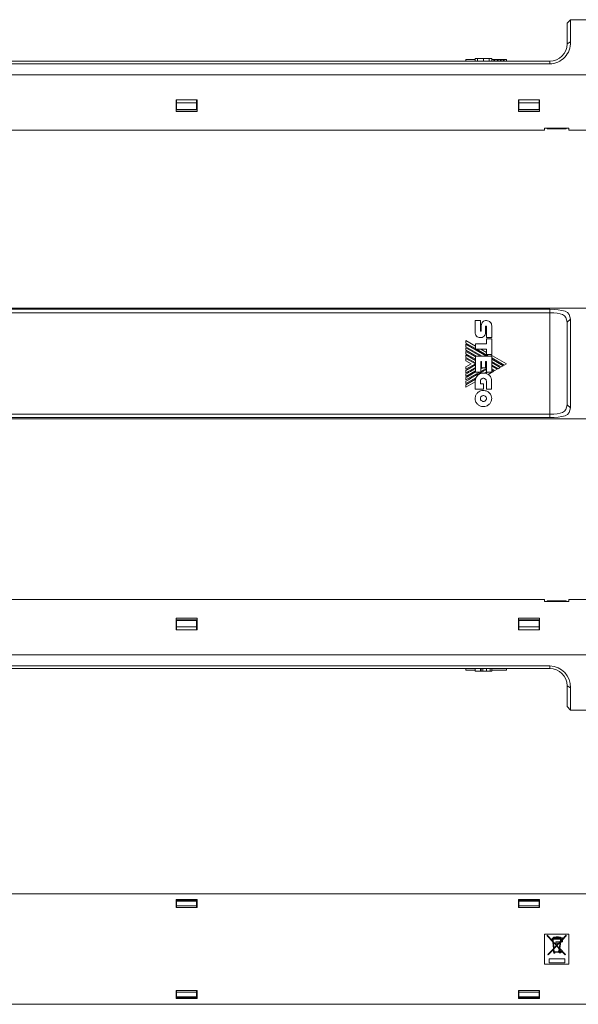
# Model space of a CAD drawing. Header units: millimetres. Extents: x 39 to 556, y 70 to 359.
# Tile 2 of 4: x 200 to 362, y 74 to 359. Entities that reach past the tile are written whole.
import ezdxf

# ---------------------------------------------------------------- set-up
doc = ezdxf.new("R2010")
doc.units = ezdxf.units.MM

msp = doc.modelspace()

# ---------------------------------------------------------------- linework, layer by layer
at = {"color": 7, "linetype": 'Continuous', "lineweight": 15}
for p, q in [((359.43, 359.23), (358.43, 358.23)), ((407.58, 359.23), (359.43, 359.23)), ((359.43, 359.23), (359.43, 352.83)), ((358.43, 352.23), (358.43, 358.23)), ((359.43, 352.83), (358.43, 352.23)), ((329.21, 347.69), (331.85, 347.69)), ((329.21, 347.69), (329.21, 347.23)), ((331.85, 348.03), (331.85, 347.23)), ((336.64, 348.03), (336.64, 347.23)), ((336.64, 347.69), (337.29, 347.69)), ((336.65, 348.03), (336.65, 347.69)), ((336.66, 348.03), (336.66, 347.69)), ((337.29, 347.69), (337.29, 347.23)), ((337.29, 347.69), (337.56, 347.69)), ((337.56, 347.69), (337.56, 347.23)), ((337.56, 347.69), (338.19, 347.69)), ((338.19, 347.69), (338.19, 347.23)), ((338.19, 347.69), (338.47, 347.69)), ((338.47, 347.69), (338.47, 347.23)), ((338.47, 347.69), (339.09, 347.69)), ((339.09, 347.69), (339.09, 347.23)), ((339.09, 347.69), (339.36, 347.69)), ((339.36, 347.69), (339.36, 347.23)), ((339.36, 347.69), (339.98, 347.69)), ((339.98, 347.69), (339.98, 347.23)), ((339.98, 347.69), (340.26, 347.69)), ((340.26, 347.69), (340.26, 347.23)), ((340.26, 347.69), (340.88, 347.69)), ((340.88, 347.69), (340.88, 347.23)), ((151.43, 347.23), (353.43, 347.23)), ((353.43, 346.43), (151.43, 346.43)), ((353.43, 346.43), (353.43, 347.23)), ((142.93, 343.23), (452.93, 343.23)), ((245.43, 336.02), (245.43, 332.65)), ((245.43, 336.02), (251.43, 336.02)), ((245.53, 335.47), (245.43, 335.47)), ((245.53, 335.13), (245.53, 336.02)), ((251.33, 335.13), (245.53, 335.13)), ((245.53, 333.29), (245.53, 335.13)), ((251.33, 336.02), (251.33, 335.13)), ((251.43, 335.47), (251.33, 335.47)), ((251.33, 335.13), (251.33, 333.29)), ((251.43, 332.65), (251.43, 336.02)), ((344.43, 336.02), (344.43, 332.65)), ((344.43, 336.02), (350.43, 336.02)), ((344.53, 335.47), (344.43, 335.47)), ((344.53, 335.13), (344.53, 336.02)), ((350.33, 335.13), (344.53, 335.13)), ((344.53, 333.29), (344.53, 335.13)), ((350.33, 336.02), (350.33, 335.13)), ((350.43, 335.47), (350.33, 335.47)), ((350.33, 335.13), (350.33, 333.29)), ((350.43, 332.65), (350.43, 336.02)), ((245.43, 332.65), (251.43, 332.65)), ((245.53, 333.29), (251.33, 333.29)), ((245.53, 333.17), (245.53, 333.29)), ((245.53, 333.17), (251.33, 333.17)), ((251.33, 333.29), (251.33, 333.17)), ((344.43, 332.65), (350.43, 332.65)), ((344.53, 333.29), (350.33, 333.29)), ((344.53, 333.17), (344.53, 333.29)), ((344.53, 333.17), (350.33, 333.17)), ((350.33, 333.29), (350.33, 333.17)), ((358.93, 327.83), (351.93, 327.83)), ((351.93, 327.83), (351.93, 327.23)), ((352.7, 327.63), (352.7, 327.83)), ((354.06, 327.63), (352.7, 327.63)), ((354.06, 327.63), (354.06, 327.83)), ((354.27, 327.63), (354.06, 327.63)), ((354.27, 327.63), (354.27, 327.83)), ((354.55, 327.63), (354.27, 327.63)), ((354.55, 327.63), (354.55, 327.83)), ((354.83, 327.63), (354.55, 327.63)), ((354.83, 327.63), (354.83, 327.83)), ((355.24, 327.63), (354.83, 327.63)), ((355.24, 327.63), (355.24, 327.83)), ((356, 327.63), (355.24, 327.63)), ((356, 327.63), (356, 327.83)), ((356.71, 327.63), (356, 327.63)), ((356.71, 327.63), (356.71, 327.83)), ((357.1, 327.63), (356.71, 327.63)), ((357.1, 327.63), (357.1, 327.83)), ((358.16, 327.63), (357.1, 327.63)), ((358.16, 327.63), (358.16, 327.83)), ((358.93, 327.23), (358.93, 327.83)), ((185.43, 327.23), (351.93, 327.23)), ((358.93, 327.23), (365.93, 327.23)), ((453.07, 275.76), (142.79, 275.76)), ((151.43, 275.44), (353.43, 275.44)), ((353.43, 274.46), (151.43, 274.46)), ((353.43, 274.46), (353.43, 275.44)), ((353.43, 245.06), (353.43, 274.46)), ((331.87, 272.18), (333.38, 272.18)), ((331.87, 268.74), (331.87, 272.18)), ((333.38, 272.18), (333.38, 269.17)), ((333.63, 269.17), (333.63, 270.68)), ((335.12, 272.18), (335.12, 272.18)), ((336.66, 270.68), (336.66, 267.26)), ((358.43, 271.76), (359.43, 272.56)), ((358.43, 247.76), (358.43, 271.76)), ((359.43, 272.56), (359.43, 246.96)), ((334.89, 270.48), (334.89, 268.74)), ((335.13, 270.48), (335.13, 267.26)), ((331.93, 264.82), (329.21, 266.39)), ((329.21, 266.39), (329.21, 265.66)), ((329.21, 265.66), (331.93, 264.09)), ((329.21, 265.34), (335.15, 261.91)), ((329.21, 265.34), (329.21, 264.63)), ((331.93, 265.44), (335.13, 265.44)), ((331.93, 265.44), (331.93, 263.88)), ((336.66, 267.26), (335.13, 267.26)), ((335.13, 266.92), (336.65, 266.92)), ((335.13, 265.44), (335.13, 266.92)), ((336.65, 266.92), (336.65, 262.37)), ((329.21, 264.63), (333.92, 261.91)), ((329.21, 264.3), (333.36, 261.91)), ((329.21, 264.3), (329.21, 263.6)), ((329.21, 263.6), (332.13, 261.91)), ((329.21, 263.28), (331.93, 261.7)), ((329.21, 263.28), (329.21, 262.57)), ((329.21, 262.57), (331.93, 260.99)), ((329.21, 262.24), (331.93, 260.67)), ((329.21, 262.24), (329.21, 261.53)), ((331.93, 263.88), (335.14, 263.88)), ((332.28, 263.88), (335.71, 261.91)), ((335.14, 262.96), (333.54, 263.88)), ((335.14, 262.37), (335.14, 263.88)), ((336.65, 262.37), (335.14, 262.37)), ((340.88, 259.64), (336.16, 262.37)), ((329.21, 261.53), (331.93, 259.95)), ((329.21, 261.21), (331.91, 259.65)), ((329.21, 261.21), (329.21, 260.5)), ((330.67, 259.65), (329.21, 260.5)), ((329.21, 258.09), (331.91, 259.65)), ((330.67, 259.65), (329.21, 258.8)), ((329.21, 257.77), (331.93, 259.35)), ((331.93, 261.91), (331.93, 257.29)), ((331.93, 261.91), (336.64, 261.91)), ((333.71, 260.37), (333.48, 260.37)), ((333.48, 260.37), (333.48, 257.29)), ((333.48, 260.09), (333.71, 259.95)), ((333.48, 259.77), (333.71, 259.64)), ((333.71, 260.37), (333.71, 258.52)), ((335.11, 260.37), (334.87, 260.37)), ((334.87, 260.37), (334.87, 258.52)), ((334.87, 260.01), (335.11, 259.86)), ((334.87, 259.29), (335.11, 259.14)), ((335.11, 260.37), (335.11, 257.27)), ((336.64, 261.91), (336.64, 257.27)), ((336.64, 261.37), (340.26, 259.28)), ((339.98, 259.12), (336.64, 261.05)), ((336.64, 260.34), (339.36, 258.76)), ((339.09, 258.61), (336.64, 260.02)), ((336.64, 259.3), (338.47, 258.25)), ((340.26, 259.28), (340.88, 259.64)), ((329.21, 258.8), (329.21, 258.09)), ((331.93, 258.64), (329.21, 257.07)), ((329.21, 257.77), (329.21, 257.07)), ((331.93, 257.61), (329.21, 256.04)), ((333.16, 257.29), (329.21, 255)), ((329.21, 256.74), (329.21, 256.04)), ((331.93, 257.29), (333.48, 257.29)), ((333.71, 258.65), (333.48, 258.51)), ((334.84, 258.26), (333.48, 257.48)), ((334.87, 258.52), (333.71, 258.52)), ((335.11, 257.39), (334.42, 256.99)), ((334.84, 258.26), (335.11, 258.11)), ((334.87, 258.97), (335.11, 258.83)), ((336.64, 257.27), (335.11, 257.27)), ((335.64, 256.62), (337.29, 257.57)), ((338.19, 258.09), (336.64, 258.99)), ((336.64, 258.26), (337.56, 257.73)), ((337.29, 257.57), (336.64, 257.95)), ((337.56, 257.73), (338.19, 258.09)), ((338.47, 258.25), (339.09, 258.61)), ((339.36, 258.76), (339.98, 259.12)), ((329.21, 255.71), (329.21, 255)), ((332.07, 255.63), (329.21, 253.97)), ((329.21, 254.68), (329.21, 253.97)), ((329.21, 252.9), (331.86, 254.43)), ((329.21, 253.62), (329.21, 252.9)), ((331.86, 252.34), (331.86, 254.66)), ((333.38, 254.67), (333.38, 253.85)), ((333.38, 253.85), (334.29, 253.85)), ((334.29, 253.85), (334.29, 252.34)), ((335.1, 252.29), (335.1, 254.67)), ((336.62, 254.67), (336.62, 252.29)), ((334.29, 252.34), (331.86, 252.34)), ((336.62, 252.29), (335.1, 252.29)), ((151.43, 245.06), (353.43, 245.06)), ((353.43, 244.09), (353.43, 245.06)), ((359.43, 246.96), (358.43, 247.76)), ((142.79, 243.76), (453.07, 243.76)), ((353.43, 244.09), (151.43, 244.09)), ((351.93, 191.51), (185.43, 191.51)), ((351.93, 191.51), (351.93, 190.91)), ((351.93, 190.91), (358.93, 190.91)), ((352.7, 191.11), (352.7, 190.91)), ((352.7, 191.11), (352.91, 191.11)), ((352.91, 191.11), (352.91, 190.91)), ((352.91, 191.11), (353, 191.11)), ((353, 191.11), (353, 190.91)), ((353, 191.11), (353.22, 191.11)), ((353.22, 191.11), (353.22, 190.91)), ((353.22, 191.11), (357.79, 191.11)), ((357.79, 191.11), (357.79, 190.91)), ((357.79, 191.11), (357.86, 191.11)), ((357.86, 191.11), (357.86, 190.91)), ((357.86, 191.11), (357.95, 191.11)), ((357.95, 191.11), (357.95, 190.91)), ((357.95, 191.11), (358.16, 191.11)), ((358.16, 191.11), (358.16, 190.91)), ((365.93, 191.51), (358.93, 191.51)), ((358.93, 190.91), (358.93, 191.51)), ((245.43, 186.09), (251.43, 186.09)), ((245.43, 182.72), (245.43, 186.09)), ((251.33, 185.57), (245.53, 185.57)), ((245.53, 185.45), (245.53, 185.57)), ((251.33, 185.45), (245.53, 185.45)), ((245.53, 185.45), (245.53, 183.61)), ((251.33, 185.57), (251.33, 185.45)), ((251.33, 185.45), (251.33, 183.61)), ((251.43, 186.09), (251.43, 182.72)), ((344.43, 186.09), (350.43, 186.09)), ((344.43, 182.72), (344.43, 186.09)), ((350.33, 185.57), (344.53, 185.57)), ((344.53, 185.45), (344.53, 185.57)), ((344.53, 185.45), (344.53, 183.61)), ((350.33, 185.45), (344.53, 185.45)), ((350.33, 185.57), (350.33, 185.45)), ((350.33, 185.45), (350.33, 183.61)), ((350.43, 186.09), (350.43, 182.72)), ((245.53, 183.27), (245.43, 183.27)), ((251.43, 182.72), (245.43, 182.72)), ((251.33, 183.61), (245.53, 183.61)), ((245.53, 183.61), (245.53, 182.72)), ((251.33, 182.72), (251.33, 183.61)), ((251.43, 183.27), (251.33, 183.27)), ((344.53, 183.27), (344.43, 183.27)), ((350.43, 182.72), (344.43, 182.72)), ((350.33, 183.61), (344.53, 183.61)), ((344.53, 183.61), (344.53, 182.72)), ((350.33, 182.72), (350.33, 183.61)), ((350.43, 183.27), (350.33, 183.27)), ((452.93, 175.51), (142.93, 175.51)), ((151.43, 172.31), (353.43, 172.31)), ((353.43, 171.51), (151.43, 171.51)), ((329.21, 171.05), (329.21, 171.51)), ((331.87, 171.05), (329.21, 171.05)), ((331.85, 170.71), (331.85, 171.05)), ((331.86, 171.05), (331.86, 170.71)), ((331.87, 170.71), (331.87, 171.51)), ((333.38, 170.71), (333.38, 171.51)), ((333.63, 170.71), (333.63, 171.51)), ((335.12, 170.71), (335.12, 171.51)), ((336.66, 170.71), (336.66, 171.51)), ((340.88, 171.05), (336.66, 171.05)), ((340.88, 171.05), (340.88, 171.51)), ((353.43, 171.51), (353.43, 172.31)), ((331.86, 170.71), (331.87, 170.71)), ((331.87, 170.71), (333.38, 170.71)), ((335.12, 170.71), (335.12, 170.71)), ((358.43, 166.51), (359.43, 165.91)), ((358.43, 160.51), (358.43, 166.51)), ((359.43, 165.91), (359.43, 159.51)), ((358.43, 160.51), (359.43, 159.51)), ((359.43, 159.51), (407.58, 159.51)), ((142.93, 106.36), (452.93, 106.36)), ((245.43, 104.65), (245.43, 102.36)), ((245.43, 104.65), (251.43, 104.65)), ((245.43, 104.36), (251.43, 104.36)), ((245.53, 104.07), (245.43, 104.07)), ((245.53, 104.33), (245.53, 104.36)), ((251.33, 104.33), (245.53, 104.33)), ((251.33, 104.16), (245.53, 104.16)), ((245.53, 102.9), (245.53, 104.16)), ((245.53, 102.9), (251.33, 102.9)), ((245.53, 102.36), (245.53, 102.9)), ((251.33, 104.33), (251.33, 104.36)), ((251.33, 104.16), (251.33, 102.9)), ((251.43, 104.07), (251.33, 104.07)), ((251.33, 102.9), (251.33, 102.36)), ((251.43, 102.36), (251.43, 104.65)), ((344.43, 104.65), (344.43, 102.36)), ((344.43, 104.65), (350.43, 104.65)), ((344.43, 104.36), (350.43, 104.36)), ((344.53, 104.07), (344.43, 104.07)), ((344.53, 104.33), (344.53, 104.36)), ((350.33, 104.33), (344.53, 104.33)), ((350.33, 104.16), (344.53, 104.16)), ((344.53, 102.9), (344.53, 104.16)), ((344.53, 102.9), (350.33, 102.9)), ((344.53, 102.36), (344.53, 102.9)), ((350.33, 104.33), (350.33, 104.36)), ((350.33, 104.16), (350.33, 102.9)), ((350.43, 104.07), (350.33, 104.07)), ((350.33, 102.9), (350.33, 102.36)), ((350.43, 102.36), (350.43, 104.65)), ((245.43, 102.36), (251.43, 102.36)), ((344.43, 102.36), (350.43, 102.36)), ((358.93, 94.7), (351.93, 94.7)), ((351.93, 94.7), (351.93, 86.02)), ((352.7, 94.36), (352.7, 94.17)), ((354.32, 92.63), (352.7, 94.36)), ((352.7, 94.17), (354.33, 92.42)), ((358.16, 94.36), (356.86, 92.96)), ((357.04, 92.96), (358.16, 94.17)), ((358.16, 94.17), (358.16, 94.36)), ((358.93, 86.02), (358.93, 94.7)), ((354.27, 93.38), (354.06, 93.32)), ((354.06, 93.32), (354.06, 93.24)), ((354.06, 93.24), (354.27, 93.24)), ((354.27, 93.24), (354.32, 92.63)), ((354.33, 92.42), (354.49, 90.43)), ((354.4, 93.24), (356.63, 93.24)), ((354.46, 92.47), (354.4, 93.24)), ((354.41, 93.38), (354.55, 93.38)), ((355.43, 91.44), (354.46, 92.47)), ((354.48, 92.26), (355.34, 91.34)), ((354.61, 90.56), (354.48, 92.26)), ((354.55, 93.79), (354.55, 93.67)), ((354.83, 93.79), (354.55, 93.79)), ((354.55, 93.38), (354.55, 93.52)), ((355.34, 91.34), (354.61, 90.56)), ((354.62, 90.38), (355.43, 91.24)), ((354.83, 93.76), (354.83, 93.79)), ((354.83, 93.63), (354.83, 93.38)), ((354.83, 93.38), (356.62, 93.38)), ((355.22, 92.4), (355.22, 92.1)), ((356.19, 92.4), (355.22, 92.4)), ((355.22, 92.1), (356.05, 92.1)), ((355.24, 93.9), (355.24, 93.83)), ((356, 93.9), (355.24, 93.9)), ((355.24, 93.55), (355.24, 93.7)), ((356, 93.55), (355.24, 93.55)), ((355.87, 93.76), (355.38, 93.76)), ((355.38, 93.76), (355.38, 93.68)), ((355.38, 93.68), (355.87, 93.68)), ((356.05, 92.1), (355.43, 91.44)), ((355.43, 91.24), (356.17, 90.45)), ((355.52, 91.34), (356.48, 92.37)), ((356.19, 90.62), (355.52, 91.34)), ((355.87, 93.68), (355.87, 93.76)), ((356, 93.83), (356, 93.9)), ((356, 93.7), (356, 93.55)), ((356.52, 92.61), (356.19, 92.25)), ((356.19, 92.25), (356.19, 92.4)), ((356.48, 92.37), (356.19, 90.62)), ((356.31, 90.5), (356.62, 92.4)), ((356.54, 92.69), (356.52, 92.61)), ((356.54, 92.96), (356.54, 92.69)), ((356.58, 92.96), (356.54, 92.96)), ((356.63, 93.24), (356.58, 92.96)), ((356.62, 92.4), (357.1, 92.4)), ((356.67, 92.57), (356.91, 92.83)), ((356.67, 92.57), (356.67, 92.54)), ((356.67, 92.54), (356.96, 92.54)), ((356.69, 92.78), (356.69, 92.83)), ((356.73, 92.83), (356.69, 92.78)), ((356.73, 92.83), (356.69, 92.83)), ((356.72, 92.96), (356.76, 93.24)), ((356.86, 92.96), (356.72, 92.96)), ((356.76, 93.24), (356.76, 93.26)), ((356.96, 92.83), (356.91, 92.83)), ((356.96, 92.54), (356.96, 92.83)), ((357.1, 92.96), (357.04, 92.96)), ((357.1, 92.4), (357.1, 92.96)), ((354.49, 90.43), (352.91, 88.73)), ((352.91, 88.73), (353, 88.64)), ((353, 88.64), (354.5, 90.25)), ((354.5, 90.25), (354.56, 89.43)), ((354.56, 89.43), (354.63, 89.43)), ((354.69, 89.56), (354.62, 90.38)), ((354.63, 89.43), (354.63, 89.19)), ((354.63, 89.19), (354.91, 89.19)), ((355.96, 89.56), (354.69, 89.56)), ((354.91, 89.43), (356, 89.43)), ((354.91, 89.19), (354.91, 89.43)), ((356.17, 90.45), (356.09, 89.97)), ((356.24, 90.07), (356.28, 90.33)), ((356.28, 90.33), (356.51, 90.08)), ((357.95, 88.73), (356.31, 90.5)), ((356.85, 89.72), (357.86, 88.64)), ((357.86, 88.64), (357.95, 88.73)), ((351.93, 86.02), (358.93, 86.02)), ((357.79, 87.51), (353.22, 87.51)), ((353.22, 87.51), (353.22, 86.36)), ((353.22, 86.36), (357.79, 86.36)), ((357.79, 86.36), (357.79, 87.51)), ((245.43, 78.36), (251.43, 78.36)), ((245.43, 76.08), (245.43, 78.36)), ((245.53, 77.83), (245.53, 78.36)), ((251.33, 77.83), (245.53, 77.83)), ((245.53, 77.83), (245.53, 76.56)), ((251.33, 78.36), (251.33, 77.83)), ((251.33, 77.83), (251.33, 76.56)), ((251.43, 78.36), (251.43, 76.08)), ((344.43, 78.36), (350.43, 78.36)), ((344.43, 76.08), (344.43, 78.36)), ((344.53, 77.83), (344.53, 78.36)), ((350.33, 77.83), (344.53, 77.83)), ((344.53, 77.83), (344.53, 76.56)), ((350.33, 78.36), (350.33, 77.83)), ((350.33, 77.83), (350.33, 76.56)), ((350.43, 78.36), (350.43, 76.08)), ((452.93, 74.36), (142.93, 74.36)), ((245.53, 76.66), (245.43, 76.66)), ((245.43, 76.36), (251.43, 76.36)), ((251.43, 76.08), (245.43, 76.08)), ((251.33, 76.56), (245.53, 76.56)), ((251.33, 76.4), (245.53, 76.4)), ((245.53, 76.4), (245.53, 76.36)), ((251.43, 76.66), (251.33, 76.66)), ((251.33, 76.4), (251.33, 76.36)), ((344.53, 76.66), (344.43, 76.66)), ((344.43, 76.36), (350.43, 76.36)), ((350.43, 76.08), (344.43, 76.08)), ((350.33, 76.56), (344.53, 76.56)), ((350.33, 76.4), (344.53, 76.4)), ((344.53, 76.4), (344.53, 76.36)), ((350.43, 76.66), (350.33, 76.66)), ((350.33, 76.4), (350.33, 76.36))]:
    msp.add_line(p, q, dxfattribs=at)
at = {"color": 8, "linetype": 'Continuous', "lineweight": 15}
for p, q in [((332.55, 348.03), (332.55, 347.23)), ((334.24, 348.03), (334.24, 347.23)), ((335.94, 348.03), (335.94, 347.23)), ((333.41, 170.71), (333.41, 171.51)), ((333.49, 170.71), (333.49, 171.51)), ((333.59, 170.71), (333.59, 171.51)), ((334.06, 170.71), (334.06, 171.51)), ((335.12, 170.71), (335.12, 171.51)), ((336.2, 170.71), (336.2, 171.51))]:
    msp.add_line(p, q, dxfattribs=at)
at = {"color": 7, "linetype": 'Continuous', "lineweight": 15, "flags": 128}
for points in [[(353.43, 275.44), (354.66, 275.41), (355.85, 275.32), (356.93, 275.14), (357.84, 274.87), (358.54, 274.49), (359.05, 273.96), (359.43, 272.56)], [(358.43, 271.76), (358.11, 273.08), (357.7, 273.56), (357.11, 273.93), (356.43, 274.16), (355.59, 274.32), (354.58, 274.42), (353.43, 274.46)], [(329.21, 253.62), (330.81, 254.55), (331.92, 255.2)], [(353.43, 245.06), (354.58, 245.1), (355.59, 245.2), (356.44, 245.37), (357.11, 245.6), (357.7, 245.96), (358.12, 246.44), (358.43, 247.76)], [(359.43, 246.96), (359.05, 245.57), (358.55, 245.04), (357.85, 244.65), (356.94, 244.38), (355.86, 244.21), (354.66, 244.11), (353.43, 244.09)]]:
    msp.add_lwpolyline(points, dxfattribs=at)
at = {"color": 7, "linetype": 'Continuous', "lineweight": 15}
for radius in [0.24, 0.14]:
    msp.add_circle((356.4, 89.64), radius, dxfattribs=at)
for centre, radius, start, end in [((353.27, 352.59), 6.16, 271.4798, 2.2154), ((353.43, 352.23), 5, 270, 360), ((334.2, 254.66), 2.34, 84.6401, 180), ((334.3, 254.39), 2.6, 59.0381, 76.8386), ((353.2, 166.08), 6.23, 358.396, 87.9087), ((353.43, 166.51), 5, 360, 90), ((354.66, 93.28), 0.404, 105.6152, 166.2883), ((354.61, 93.33), 0.205, 106.2186, 166.0199), ((356.63, 83.9), 10.03, 97.9664, 100.3583), ((355.62, 90.24), 3.48, 96.2296, 103.1335), ((356.04, 93.01), 0.821, 36.2349, 92.7789), ((356.04, 93.01), 0.687, 32.3158, 92.7426), ((356.9, 93.42), 0.207, 229.8222, 157.6697), ((356.4, 89.64), 0.453, 134.2295, 190.1642), ((356.4, 89.64), 0.453, 208.0725, 9.8932), ((356.4, 89.64), 0.453, 76.1973, 111.3423)]:
    msp.add_arc(centre, radius, start, end, dxfattribs=at)
for points, knots in [([(332.55, 348.03), (332.33, 348.03), (331.93, 348.03), (331.87, 348.03), (331.85, 348.03)], [0, 0, 0, 0, 0.552078, 1, 1, 1, 1]), ([(334.24, 348.03), (333.88, 348.03), (333.25, 348.03), (332.76, 348.03), (332.55, 348.03)], [0, 0, 0, 0, 0.569399, 1, 1, 1, 1]), ([(335.94, 348.03), (335.66, 348.03), (335.16, 348.03), (334.53, 348.03), (334.24, 348.03)], [0, 0, 0, 0, 0.548557, 1, 1, 1, 1]), ([(336.64, 348.03), (336.6, 348.03), (336.52, 348.03), (336.12, 348.03), (335.94, 348.03)], [0, 0, 0, 0, 0.56509, 1, 1, 1, 1]), ([(333.63, 270.68), (333.65, 270.91), (333.7, 271.32), (333.95, 271.65), (334.06, 271.78)], [0, 0, 0, 0, 0.574889, 1, 1, 1, 1]), ([(334.06, 271.78), (334.22, 271.91), (334.53, 272.15), (334.93, 272.17), (335.12, 272.18)], [0, 0, 0, 0, 0.523463, 1, 1, 1, 1]), ([(335.12, 272.18), (335.35, 272.15), (335.75, 272.11), (336.07, 271.85), (336.2, 271.74)], [0, 0, 0, 0, 0.5685323, 1, 1, 1, 1]), ([(336.2, 271.74), (336.35, 271.57), (336.6, 271.26), (336.64, 270.86), (336.66, 270.68)], [0, 0, 0, 0, 0.552174, 1, 1, 1, 1]), ([(332.29, 267.67), (332.15, 267.84), (331.91, 268.16), (331.88, 268.56), (331.87, 268.74)], [0, 0, 0, 0, 0.546992, 1, 1, 1, 1]), ([(333.38, 269.17), (333.38, 269.15), (333.38, 269.13), (333.4, 269.11), (333.41, 269.1)], [0, 0, 0, 0, 0.565171, 1, 1, 1, 1]), ([(333.41, 269.1), (333.42, 269.09), (333.45, 269.07), (333.48, 269.07), (333.49, 269.07)], [0, 0, 0, 0, 0.547355, 1, 1, 1, 1]), ([(333.49, 269.07), (333.51, 269.07), (333.55, 269.07), (333.58, 269.09), (333.59, 269.1)], [0, 0, 0, 0, 0.55961, 1, 1, 1, 1]), ([(333.59, 269.1), (333.61, 269.11), (333.63, 269.13), (333.63, 269.16), (333.63, 269.17)], [0, 0, 0, 0, 0.575474, 1, 1, 1, 1]), ([(334.89, 268.74), (334.86, 268.51), (334.81, 268.11), (334.54, 267.81), (334.43, 267.68)], [0, 0, 0, 0, 0.563328, 1, 1, 1, 1]), ([(334.92, 270.54), (334.91, 270.53), (334.89, 270.51), (334.89, 270.49), (334.89, 270.48)], [0, 0, 0, 0, 0.554508, 1, 1, 1, 1]), ([(335, 270.57), (334.98, 270.57), (334.95, 270.57), (334.93, 270.55), (334.92, 270.54)], [0, 0, 0, 0, 0.5662159, 1, 1, 1, 1]), ([(335.09, 270.54), (335.08, 270.55), (335.05, 270.57), (335.01, 270.57), (335, 270.57)], [0, 0, 0, 0, 0.548918, 1, 1, 1, 1]), ([(335.13, 270.48), (335.13, 270.49), (335.13, 270.5), (335.12, 270.52), (335.1, 270.53), (335.09, 270.54)], [0, 0, 0, 0, 0.267222, 0.540642, 1, 1, 1, 1]), ([(333.32, 267.24), (333.1, 267.26), (332.71, 267.3), (332.41, 267.56), (332.29, 267.67)], [0, 0, 0, 0, 0.571998, 1, 1, 1, 1]), ([(334.43, 267.68), (334.25, 267.54), (333.92, 267.29), (333.51, 267.25), (333.32, 267.24)], [0, 0, 0, 0, 0.550038, 1, 1, 1, 1]), ([(329.21, 256.74), (329.77, 257.07), (330.68, 257.6), (331.59, 258.12), (331.93, 258.32)], [0, 0, 0, 0, 0.6242106, 1, 1, 1, 1]), ([(329.21, 254.68), (330.12, 255.21), (331.66, 256.1), (333.51, 257.17), (334.56, 257.78), (334.99, 258.02), (335.11, 258.1)], [0, 0, 0, 0, 0.463338, 0.784079, 0.936055, 1, 1, 1, 1]), ([(329.21, 255.71), (329.76, 256.03), (330.67, 256.56), (331.58, 257.08), (331.94, 257.29)], [0, 0, 0, 0, 0.606701, 1, 1, 1, 1]), ([(333.48, 258.18), (333.61, 258.25), (333.8, 258.37), (334, 258.48), (334.07, 258.52)], [0, 0, 0, 0, 0.634955, 1, 1, 1, 1]), ([(334.42, 256.99), (334.51, 256.98), (334.67, 256.97), (334.83, 256.93), (334.9, 256.92)], [0, 0, 0, 0, 0.565452, 1, 1, 1, 1]), ([(334.9, 256.92), (335.02, 256.99), (335.22, 257.1), (335.41, 257.22), (335.49, 257.27)], [0, 0, 0, 0, 0.6053534, 1, 1, 1, 1]), ([(335.64, 256.62), (335.71, 256.57), (335.83, 256.49), (335.93, 256.39), (335.98, 256.35)], [0, 0, 0, 0, 0.560185, 1, 1, 1, 1]), ([(333.63, 255.26), (333.55, 255.16), (333.41, 254.99), (333.39, 254.77), (333.38, 254.67)], [0, 0, 0, 0, 0.551858, 1, 1, 1, 1]), ([(334.24, 255.5), (334.11, 255.49), (333.88, 255.46), (333.71, 255.32), (333.63, 255.26)], [0, 0, 0, 0, 0.570978, 1, 1, 1, 1]), ([(334.85, 255.26), (334.75, 255.33), (334.57, 255.47), (334.34, 255.49), (334.24, 255.5)], [0, 0, 0, 0, 0.548067, 1, 1, 1, 1]), ([(335.1, 254.67), (335.08, 254.8), (335.05, 255.02), (334.91, 255.18), (334.85, 255.26)], [0, 0, 0, 0, 0.5657, 1, 1, 1, 1]), ([(335.98, 256.35), (336.18, 256.09), (336.57, 255.6), (336.61, 254.97), (336.62, 254.67)], [0, 0, 0, 0, 0.523174, 1, 1, 1, 1]), ([(331.85, 249.63), (331.89, 249.98), (331.96, 250.61), (332.37, 251.08), (332.55, 251.28)], [0, 0, 0, 0, 0.565589, 1, 1, 1, 1]), ([(332.55, 251.28), (332.82, 251.49), (333.33, 251.88), (333.96, 251.94), (334.24, 251.96)], [0, 0, 0, 0, 0.548032, 1, 1, 1, 1]), ([(334.24, 251.96), (334.6, 251.92), (335.24, 251.85), (335.73, 251.45), (335.94, 251.28)], [0, 0, 0, 0, 0.569419, 1, 1, 1, 1]), ([(335.94, 251.28), (336.16, 251.01), (336.56, 250.53), (336.62, 249.91), (336.64, 249.63)], [0, 0, 0, 0, 0.552057, 1, 1, 1, 1]), ([(332.55, 247.98), (332.33, 248.25), (331.93, 248.73), (331.87, 249.35), (331.85, 249.63)], [0, 0, 0, 0, 0.552078, 1, 1, 1, 1]), ([(334.24, 247.29), (333.88, 247.33), (333.25, 247.41), (332.76, 247.81), (332.55, 247.98)], [0, 0, 0, 0, 0.569399, 1, 1, 1, 1]), ([(333.62, 250.23), (333.54, 250.13), (333.39, 249.96), (333.37, 249.73), (333.36, 249.63)], [0, 0, 0, 0, 0.551446, 1, 1, 1, 1]), ([(333.36, 249.63), (333.38, 249.5), (333.41, 249.28), (333.55, 249.1), (333.62, 249.03)], [0, 0, 0, 0, 0.565227, 1, 1, 1, 1]), ([(334.24, 250.48), (334.11, 250.46), (333.88, 250.44), (333.7, 250.29), (333.62, 250.23)], [0, 0, 0, 0, 0.569797, 1, 1, 1, 1]), ([(333.62, 249.03), (333.72, 248.95), (333.91, 248.81), (334.14, 248.79), (334.24, 248.78)], [0, 0, 0, 0, 0.548683, 1, 1, 1, 1]), ([(334.87, 250.23), (334.76, 250.31), (334.58, 250.45), (334.35, 250.47), (334.24, 250.48)], [0, 0, 0, 0, 0.547977, 1, 1, 1, 1]), ([(334.24, 248.78), (334.37, 248.79), (334.61, 248.82), (334.79, 248.97), (334.86, 249.03)], [0, 0, 0, 0, 0.569057, 1, 1, 1, 1]), ([(335.94, 247.98), (335.66, 247.77), (335.16, 247.38), (334.53, 247.32), (334.24, 247.29)], [0, 0, 0, 0, 0.548557, 1, 1, 1, 1]), ([(334.86, 249.03), (334.94, 249.13), (335.09, 249.3), (335.11, 249.53), (335.12, 249.63)], [0, 0, 0, 0, 0.552191, 1, 1, 1, 1]), ([(335.12, 249.63), (335.11, 249.76), (335.08, 249.99), (334.93, 250.16), (334.87, 250.23)], [0, 0, 0, 0, 0.565869, 1, 1, 1, 1]), ([(336.64, 249.63), (336.6, 249.28), (336.52, 248.66), (336.12, 248.18), (335.94, 247.98)], [0, 0, 0, 0, 0.56509, 1, 1, 1, 1]), ([(333.38, 170.71), (333.38, 170.71), (333.38, 170.71), (333.4, 170.71), (333.41, 170.71)], [0, 0, 0, 0, 0.565171, 1, 1, 1, 1]), ([(333.41, 170.71), (333.42, 170.71), (333.45, 170.71), (333.48, 170.71), (333.49, 170.71)], [0, 0, 0, 0, 0.547355, 1, 1, 1, 1]), ([(333.49, 170.71), (333.51, 170.71), (333.55, 170.71), (333.58, 170.71), (333.59, 170.71)], [0, 0, 0, 0, 0.55961, 1, 1, 1, 1]), ([(333.63, 170.71), (333.65, 170.71), (333.7, 170.71), (333.95, 170.71), (334.06, 170.71)], [0, 0, 0, 0, 0.574889, 1, 1, 1, 1]), ([(334.06, 170.71), (334.22, 170.71), (334.53, 170.71), (334.93, 170.71), (335.12, 170.71)], [0, 0, 0, 0, 0.523463, 1, 1, 1, 1]), ([(335.12, 170.71), (335.35, 170.71), (335.75, 170.71), (336.07, 170.71), (336.2, 170.71)], [0, 0, 0, 0, 0.5685323, 1, 1, 1, 1]), ([(336.2, 170.71), (336.35, 170.71), (336.6, 170.71), (336.64, 170.71), (336.66, 170.71)], [0, 0, 0, 0, 0.552174, 1, 1, 1, 1])]:
    msp.add_open_spline(points, degree=3, knots=knots, dxfattribs=at)

doc.saveas('drawing.dxf')
